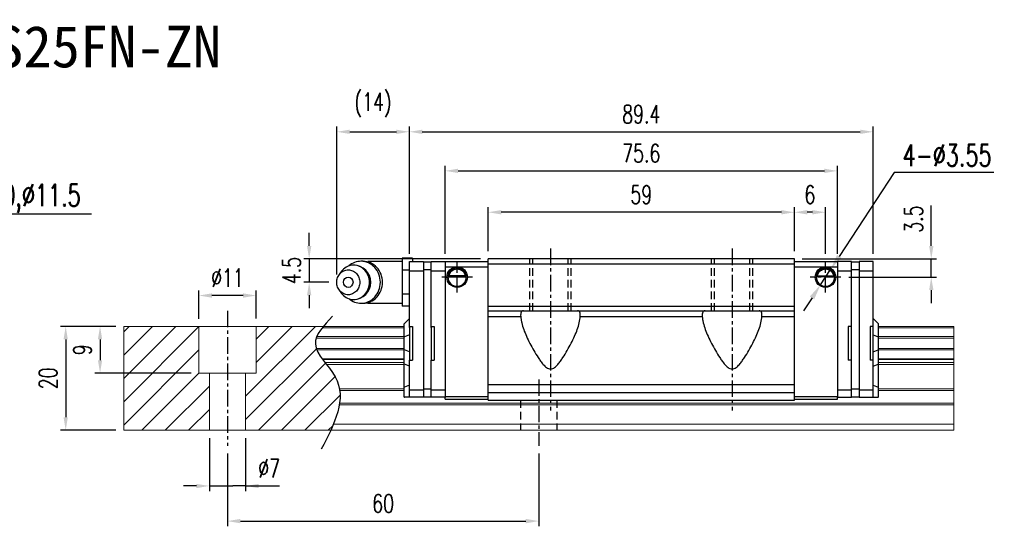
# Model space of a CAD drawing. Header units: millimetres. Extents: x 276 to 594, y 302 to 557.
# Tile 3 of 3: x 404 to 594, y 302 to 400. Entities that reach past the tile are written whole.
import ezdxf
from ezdxf.enums import TextEntityAlignment as Align

# ---------------------------------------------------------------- set-up
doc = ezdxf.new("R2010")
doc.units = ezdxf.units.MM
doc.header["$PDSIZE"] = -1
doc.linetypes.add('CENTER', pattern=[10.16, 6.35, -1.27, 1.27, -1.27])
doc.linetypes.add('DASHED', pattern=[0.75, 0.5, -0.25])
for name, color, linetype in [('2', 7, 'Continuous'), ('CHA', 7, 'Continuous'), ('CL', 1, 'CENTER'), ('DIM', 4, 'Continuous'), ('HID', 2, 'DASHED'), ('OUT', 3, 'Continuous')]:
    doc.layers.add(name, color=color, linetype=linetype)
doc.styles.add('DIM-7', font='SIMPLEX.shx', dxfattribs={"width": 0.7, "bigfont": 'chineset.shx'})
doc.styles.add('T', font='kaiu.ttf')
doc.dimstyles.new('CNS', dxfattribs={"dimtxt": 3.5, "dimasz": 2.5, "dimexe": 1, "dimexo": 1.5, "dimgap": 0.09, "dimtad": 0, "dimdsep": 46, "dimtxsty": 'DIM-7', "dimcen": 0.09, "dimclrd": 1, "dimclre": 1, "dimclrt": 4, "dimadec": 0, "dimazin": 0, "dimtfac": 1, "dimtix": 1, "dimtmove": 2, "dimatfit": 3, "dimfxl": 1, "dimtvp": 0.971429, "dimtolj": 1, "dimarcsym": 0})
doc.dimstyles.new('CNSx1 (指線專用)', dxfattribs={"dimscale": 0.8, "dimtxt": 3.5, "dimasz": 2.5, "dimexe": 1, "dimexo": 1.5, "dimgap": 1, "dimtad": 1, "dimtih": 1, "dimtoh": 1, "dimdsep": 46, "dimtxsty": 'DIM-7', "dimcen": 0.09, "dimclrd": 256, "dimclre": 256, "dimclrt": 4, "dimadec": 0, "dimazin": 0, "dimtfac": 1, "dimtix": 1, "dimtmove": 1, "dimatfit": 3, "dimfxl": 1, "dimtvp": 0.971429, "dimtolj": 1, "dimarcsym": 0})

# ---------------------------------------------------------------- blocks, each defined once
blk = doc.blocks.new('*D6')
at = {"layer": 'DEFPOINTS', "color": 0}
for p in [(438.43, 346.72), (438.43, 340.76), (449.43, 340.77)]:
    blk.add_point(p, dxfattribs=at)
at = {"layer": 'DIM', "color": 7, "lineweight": -2}
for p, q in [((438.43, 342.26), (438.43, 347.72)), ((449.43, 342.27), (449.43, 347.72)), ((446.93, 346.72), (440.93, 346.72))]:
    blk.add_line(p, q, dxfattribs=at)
at = {"layer": 'DIM', "color": 7}
for points in [[(440.93, 347.14), (440.93, 346.3), (438.43, 346.72)], [(446.93, 347.14), (446.93, 346.3), (449.43, 346.72)]]:
    blk.add_solid(points, dxfattribs=at)
at = {"layer": 'DIM', "color": 7, "insert": (443.93, 350.12), "char_height": 3.5, "attachment_point": 5, "style": 'DIM-7'}
blk.add_mtext('\\A1;%%C11', dxfattribs=at)
blk = doc.blocks.new('*D7')
at = {"layer": 'DEFPOINTS', "color": 0}
for p in [(440.43, 320.77), (447.43, 320.77), (447.43, 310.04)]:
    blk.add_point(p, dxfattribs=at)
at = {"layer": 'DIM', "color": 7, "lineweight": -2}
for p, q in [((440.43, 319.27), (440.43, 309.04)), ((447.43, 319.27), (447.43, 309.04)), ((437.93, 310.04), (435.43, 310.04)), ((440.43, 310.04), (442.93, 310.04)), ((442.93, 310.04), (444.93, 310.04)), ((447.43, 310.04), (444.93, 310.04)), ((447.43, 310.04), (453.96, 310.04)), ((449.93, 310.04), (452.43, 310.04))]:
    blk.add_line(p, q, dxfattribs=at)
at = {"layer": 'DIM', "color": 7}
for points in [[(437.93, 310.45), (437.93, 309.62), (440.43, 310.04)], [(449.93, 310.45), (449.93, 309.62), (447.43, 310.04)]]:
    blk.add_solid(points, dxfattribs=at)
at = {"layer": 'DIM', "color": 7, "insert": (451.95, 313.44), "char_height": 3.5, "attachment_point": 5, "style": 'DIM-7'}
blk.add_mtext('\\A1;%%C7', dxfattribs=at)
blk = doc.blocks.new('*D8')
at = {"layer": 'DEFPOINTS', "color": 0}
for p in [(443.93, 317.77), (503.93, 317.77), (503.93, 303.27)]:
    blk.add_point(p, dxfattribs=at)
at = {"layer": 'DIM', "color": 7, "lineweight": -2}
for p, q in [((443.93, 316.27), (443.93, 302.27)), ((503.93, 316.27), (503.93, 302.27)), ((446.43, 303.27), (501.43, 303.27))]:
    blk.add_line(p, q, dxfattribs=at)
at = {"layer": 'DIM', "color": 7}
for points in [[(446.43, 303.69), (446.43, 302.85), (443.93, 303.27)], [(501.43, 303.69), (501.43, 302.85), (503.93, 303.27)]]:
    blk.add_solid(points, dxfattribs=at)
at = {"layer": 'DIM', "color": 7, "insert": (473.93, 306.67), "char_height": 3.5, "attachment_point": 5, "style": 'DIM-7'}
blk.add_mtext('\\A1;60', dxfattribs=at)
blk = doc.blocks.new('*D11')
at = {"layer": 'DEFPOINTS', "color": 0}
for p in [(494.18, 362.76), (494.18, 353.77), (553.18, 353.77)]:
    blk.add_point(p, dxfattribs=at)
at = {"layer": 'DIM', "color": 7, "lineweight": -2}
for p, q in [((494.18, 355.27), (494.18, 363.76)), ((550.68, 362.76), (496.68, 362.76)), ((553.18, 355.27), (553.18, 363.76))]:
    blk.add_line(p, q, dxfattribs=at)
at = {"layer": 'DIM', "color": 7}
for points in [[(496.68, 363.18), (496.68, 362.34), (494.18, 362.76)], [(550.68, 363.18), (550.68, 362.34), (553.18, 362.76)]]:
    blk.add_solid(points, dxfattribs=at)
at = {"layer": 'DIM', "color": 7, "insert": (523.68, 366.16), "char_height": 3.5, "attachment_point": 5, "style": 'DIM-7'}
blk.add_mtext('\\A1;59', dxfattribs=at)
blk = doc.blocks.new('*D12')
at = {"layer": 'DEFPOINTS', "color": 0}
for p in [(553.18, 353.77), (562.16, 350.27), (579.57, 350.27)]:
    blk.add_point(p, dxfattribs=at)
at = {"layer": 'DIM', "color": 7, "lineweight": -2}
for p, q in [((579.57, 356.27), (579.57, 364.09)), ((554.68, 353.77), (580.57, 353.77)), ((579.57, 350.27), (579.57, 353.77)), ((563.66, 350.27), (580.57, 350.27)), ((579.57, 347.77), (579.57, 345.27))]:
    blk.add_line(p, q, dxfattribs=at)
at = {"layer": 'DIM', "color": 7}
for points in [[(579.16, 356.27), (579.99, 356.27), (579.57, 353.77)], [(579.16, 347.77), (579.99, 347.77), (579.57, 350.27)]]:
    blk.add_solid(points, dxfattribs=at)
at = {"layer": 'DIM', "color": 7, "insert": (576.17, 361.43), "char_height": 3.5, "attachment_point": 5, "rotation": 90, "style": 'DIM-7'}
blk.add_mtext('\\A1;3.5', dxfattribs=at)
blk = doc.blocks.new('*D13')
at = {"layer": 'DEFPOINTS', "color": 0}
for p in [(553.18, 362.76), (553.18, 353.77), (559.18, 353.25)]:
    blk.add_point(p, dxfattribs=at)
at = {"layer": 'DIM', "color": 7, "lineweight": -2}
for p, q in [((553.18, 355.27), (553.18, 363.76)), ((556.68, 362.76), (555.68, 362.76)), ((559.18, 354.75), (559.18, 363.76))]:
    blk.add_line(p, q, dxfattribs=at)
at = {"layer": 'DIM', "color": 7}
for points in [[(555.68, 363.18), (555.68, 362.34), (553.18, 362.76)], [(556.68, 363.18), (556.68, 362.34), (559.18, 362.76)]]:
    blk.add_solid(points, dxfattribs=at)
at = {"layer": 'DIM', "color": 7, "insert": (556.18, 366.16), "char_height": 3.5, "attachment_point": 5, "style": 'DIM-7'}
blk.add_mtext('\\A1;6', dxfattribs=at)
blk = doc.blocks.new('*D14')
at = {"layer": 'DEFPOINTS', "color": 0}
for p in [(423.93, 340.77), (412.75, 320.77), (423.93, 320.77)]:
    blk.add_point(p, dxfattribs=at)
at = {"layer": 'DIM', "color": 7, "lineweight": -2}
for p, q in [((422.43, 340.77), (411.75, 340.77)), ((412.75, 338.27), (412.75, 323.27)), ((422.43, 320.77), (411.75, 320.77))]:
    blk.add_line(p, q, dxfattribs=at)
at = {"layer": 'DIM', "color": 7}
for points in [[(412.33, 338.27), (413.16, 338.27), (412.75, 340.77)], [(412.33, 323.27), (413.16, 323.27), (412.75, 320.77)]]:
    blk.add_solid(points, dxfattribs=at)
at = {"layer": 'DIM', "color": 7, "insert": (409.35, 330.77), "char_height": 3.5, "attachment_point": 5, "rotation": 90, "style": 'DIM-7'}
blk.add_mtext('\\A1;20', dxfattribs=at)
blk = doc.blocks.new('*D19')
at = {"layer": 'DEFPOINTS', "color": 0}
for p in [(561.48, 370.73), (485.88, 353.27), (561.48, 353.27)]:
    blk.add_point(p, dxfattribs=at)
at = {"layer": 'DIM', "color": 7, "lineweight": -2}
for p, q in [((485.88, 354.77), (485.88, 371.73)), ((488.38, 370.73), (558.98, 370.73)), ((561.48, 354.77), (561.48, 371.73))]:
    blk.add_line(p, q, dxfattribs=at)
at = {"layer": 'DIM', "color": 7}
for points in [[(488.38, 371.15), (488.38, 370.32), (485.88, 370.73)], [(558.98, 371.15), (558.98, 370.32), (561.48, 370.73)]]:
    blk.add_solid(points, dxfattribs=at)
at = {"layer": 'DIM', "color": 7, "insert": (523.68, 374.13), "char_height": 3.5, "attachment_point": 5, "style": 'DIM-7'}
blk.add_mtext('\\A1;75.6', dxfattribs=at)
blk = doc.blocks.new('*D45')
at = {"layer": 'DEFPOINTS', "color": 0}
for p in [(423.93, 340.77), (419.37, 331.77), (438.43, 331.77)]:
    blk.add_point(p, dxfattribs=at)
at = {"layer": 'DIM', "color": 7, "lineweight": -2}
for p, q in [((422.43, 340.77), (418.37, 340.77)), ((419.37, 338.27), (419.37, 334.27)), ((436.93, 331.77), (418.37, 331.77))]:
    blk.add_line(p, q, dxfattribs=at)
at = {"layer": 'DIM', "color": 7}
for points in [[(418.95, 338.27), (419.78, 338.27), (419.37, 340.77)], [(418.95, 334.27), (419.78, 334.27), (419.37, 331.77)]]:
    blk.add_solid(points, dxfattribs=at)
at = {"layer": 'DIM', "color": 7, "insert": (415.97, 336.27), "char_height": 3.5, "attachment_point": 5, "rotation": 90, "style": 'DIM-7'}
blk.add_mtext('\\A1;9', dxfattribs=at)
blk = doc.blocks.new('*D111')
at = {"layer": 'DEFPOINTS', "color": 0}
for p in [(494.18, 353.77), (459.67, 349.27), (464.98, 349.27)]:
    blk.add_point(p, dxfattribs=at)
at = {"layer": 'DIM', "color": 7, "lineweight": -2}
for p, q in [((459.67, 356.27), (459.67, 358.77)), ((492.68, 353.77), (458.67, 353.77)), ((459.67, 353.77), (459.67, 349.27)), ((463.48, 349.27), (458.67, 349.27)), ((459.67, 346.77), (459.67, 344.27))]:
    blk.add_line(p, q, dxfattribs=at)
at = {"layer": 'DIM', "color": 7}
for points in [[(459.25, 356.27), (460.09, 356.27), (459.67, 353.77)], [(459.25, 346.77), (460.09, 346.77), (459.67, 349.27)]]:
    blk.add_solid(points, dxfattribs=at)
at = {"layer": 'DIM', "color": 7, "insert": (456.27, 351.52), "char_height": 3.5, "attachment_point": 5, "rotation": 90, "style": 'DIM-7'}
blk.add_mtext('\\A1;4.5', dxfattribs=at)
blk = doc.blocks.new('*D112')
at = {"layer": 'DEFPOINTS', "color": 0}
for p in [(478.98, 378.26), (478.98, 353.27), (464.98, 349.27)]:
    blk.add_point(p, dxfattribs=at)
at = {"layer": 'DIM', "color": 7, "lineweight": -2}
for p, q in [((464.98, 350.77), (464.98, 379.26)), ((467.48, 378.26), (476.48, 378.26)), ((478.98, 354.77), (478.98, 379.26))]:
    blk.add_line(p, q, dxfattribs=at)
at = {"layer": 'DIM', "color": 7}
for points in [[(467.48, 378.67), (467.48, 377.84), (464.98, 378.26)], [(476.48, 378.67), (476.48, 377.84), (478.98, 378.26)]]:
    blk.add_solid(points, dxfattribs=at)
at = {"layer": 'DIM', "color": 7, "insert": (471.98, 383.44), "char_height": 3.5, "attachment_point": 5, "style": 'DIM-7'}
blk.add_mtext('\\A1;(14)', dxfattribs=at)
blk = doc.blocks.new('*D153')
at = {"layer": 'DEFPOINTS', "color": 0}
for p in [(568.38, 378.26), (478.98, 353.27), (568.38, 353.27)]:
    blk.add_point(p, dxfattribs=at)
at = {"layer": 'DIM', "color": 7, "lineweight": -2}
for p, q in [((478.98, 354.77), (478.98, 379.26)), ((481.48, 378.26), (565.88, 378.26)), ((568.38, 354.77), (568.38, 379.26))]:
    blk.add_line(p, q, dxfattribs=at)
at = {"layer": 'DIM', "color": 7}
for points in [[(481.48, 378.67), (481.48, 377.84), (478.98, 378.26)], [(565.88, 378.67), (565.88, 377.84), (568.38, 378.26)]]:
    blk.add_solid(points, dxfattribs=at)
at = {"layer": 'DIM', "color": 7, "insert": (523.68, 381.66), "char_height": 3.5, "attachment_point": 5, "style": 'DIM-7'}
blk.add_mtext('\\A1;89.4', dxfattribs=at)
blk = doc.blocks.new('*D156')
at = {"layer": 'DEFPOINTS', "color": 0}
for p in [(560.18, 351.76), (558.23, 348.79)]:
    blk.add_point(p, dxfattribs=at)
at = {"layer": 'DIM', "color": 0, "lineweight": -2}
for p, q in [((572.4, 370.44), (561.82, 354.27)), ((591.66, 370.44), (572.4, 370.44)), ((558.23, 348.79), (560.18, 351.76)), ((556.59, 346.28), (554.95, 343.77))]:
    blk.add_line(p, q, dxfattribs=at)
at = {"layer": 'DIM', "color": 0}
for points in [[(561.4, 354.54), (562.24, 353.99), (560.18, 351.76)], [(556.17, 346.55), (557.01, 346), (558.23, 348.79)]]:
    blk.add_solid(points, dxfattribs=at)
at = {"layer": 'DIM', "color": 0, "insert": (582.63, 373.74), "char_height": 4.2, "attachment_point": 5, "style": 'DIM-7'}
blk.add_mtext('\\A1;4-∅3.55', dxfattribs=at)

msp = doc.modelspace()

# ---------------------------------------------------------------- linework, layer by layer
at = {"layer": '2', "color": 0, "linetype": 'Continuous'}
for p, q in [((470.073, 353.314), (469.658, 353.314)), ((477.584, 353.272), (471.201, 353.272)), ((479.584, 353.891), (477.584, 353.891)), ((477.584, 353.891), (477.584, 352.736)), ((478.984, 351.468), (478.984, 353.272)), ((478.984, 353.272), (481.684, 353.272)), ((479.584, 353.891), (479.584, 353.272)), ((481.684, 353.272), (481.684, 327.172)), ((483.184, 353.172), (481.684, 353.172)), ((483.184, 351.468), (483.184, 353.272)), ((483.184, 353.272), (485.884, 353.272)), ((485.884, 353.272), (485.884, 327.072)), ((561.484, 353.272), (561.484, 327.072)), ((564.184, 353.272), (561.484, 353.272)), ((564.184, 327.172), (564.184, 353.272)), ((565.684, 353.172), (564.184, 353.172)), ((565.684, 353.272), (565.684, 327.172)), ((568.384, 353.272), (565.684, 353.272)), ((568.384, 334.272), (568.384, 353.272)), ((465.78, 351.231), (465.416, 350.696)), ((477.584, 352.736), (477.584, 351.582)), ((478.984, 351.582), (477.584, 351.582)), ((477.584, 351.582), (477.584, 349.272)), ((478.984, 351.498), (481.684, 351.498)), ((478.984, 351.115), (478.984, 351.468)), ((478.984, 340.571), (478.984, 351.115)), ((483.184, 351.672), (481.684, 351.672)), ((483.184, 351.498), (485.884, 351.498)), ((483.184, 351.115), (483.184, 351.468)), ((483.184, 340.571), (483.184, 351.115)), ((561.484, 351.498), (564.184, 351.498)), ((565.684, 351.672), (564.184, 351.672)), ((565.684, 351.498), (568.384, 351.498)), ((477.584, 349.272), (477.584, 346.963)), ((486.409, 350.322), (489.958, 350.322)), ((489.816, 350.455), (486.552, 350.455)), ((489.739, 350.522), (486.629, 350.522)), ((560.958, 350.322), (557.41, 350.322)), ((557.552, 350.455), (560.816, 350.455)), ((557.629, 350.522), (560.739, 350.522)), ((465.416, 347.848), (465.78, 347.314)), ((478.984, 346.963), (477.584, 346.963)), ((477.584, 346.963), (477.584, 345.808)), ((477.584, 345.808), (477.584, 344.653)), ((469.658, 345.231), (470.073, 345.231)), ((471.201, 345.272), (477.584, 345.272)), ((478.984, 344.653), (477.584, 344.653)), ((478.984, 342.272), (478.034, 341.322)), ((568.384, 342.272), (569.334, 341.322)), ((477.984, 341.272), (478.034, 341.322)), ((477.984, 338.768), (477.984, 341.272)), ((478.984, 340.772), (478.984, 334.272)), ((478.984, 340.772), (479.584, 340.772)), ((479.584, 340.772), (479.584, 334.272)), ((483.184, 340.772), (483.184, 334.272)), ((483.184, 340.772), (483.784, 340.772)), ((483.784, 340.772), (483.784, 334.272)), ((563.584, 340.772), (563.584, 334.272)), ((564.184, 340.772), (563.584, 340.772)), ((567.784, 340.772), (567.784, 334.272)), ((568.384, 340.772), (567.784, 340.772)), ((569.384, 341.272), (569.334, 341.322)), ((569.384, 338.768), (569.384, 341.272)), ((477.984, 338.768), (478.034, 338.788)), ((477.984, 336.276), (477.984, 338.768)), ((478.984, 339.162), (478.034, 338.788)), ((568.384, 339.162), (569.334, 338.788)), ((569.384, 338.768), (569.334, 338.788)), ((569.384, 336.276), (569.384, 338.768)), ((477.984, 333.541), (477.984, 336.276)), ((477.984, 336.276), (478.034, 336.256)), ((478.984, 335.882), (478.034, 336.256)), ((568.384, 335.882), (569.334, 336.256)), ((569.384, 336.276), (569.334, 336.256)), ((569.384, 333.541), (569.384, 336.276)), ((478.984, 334.272), (479.584, 334.272)), ((478.984, 328.729), (478.984, 334.272)), ((483.184, 334.272), (483.784, 334.272)), ((483.184, 328.729), (483.184, 334.272)), ((564.184, 334.272), (563.584, 334.272)), ((568.384, 334.272), (567.784, 334.272)), ((568.384, 327.172), (568.384, 334.272)), ((477.984, 329.062), (477.984, 333.541)), ((477.984, 333.541), (478.034, 333.521)), ((478.984, 333.147), (478.034, 333.521)), ((568.384, 333.147), (569.334, 333.521)), ((569.384, 333.541), (569.334, 333.521)), ((569.384, 329.062), (569.384, 333.541)), ((477.984, 329.062), (478.034, 329.083)), ((477.984, 327.172), (477.984, 329.062)), ((478.984, 329.476), (478.034, 329.083)), ((478.984, 328.376), (478.984, 328.729)), ((478.984, 328.547), (481.684, 328.547)), ((478.984, 327.319), (478.984, 328.376)), ((483.184, 328.672), (481.684, 328.672)), ((483.184, 328.376), (483.184, 328.729)), ((483.184, 328.547), (485.884, 328.547)), ((483.184, 327.319), (483.184, 328.376)), ((561.484, 328.547), (564.184, 328.547)), ((565.684, 328.672), (564.184, 328.672)), ((565.684, 328.547), (568.384, 328.547)), ((568.384, 329.476), (569.334, 329.083)), ((569.384, 329.062), (569.334, 329.083)), ((569.384, 327.172), (569.384, 329.062)), ((477.984, 327.172), (478.034, 327.172)), ((478.984, 327.172), (478.034, 327.172)), ((478.984, 327.172), (478.984, 327.319)), ((481.684, 327.172), (478.984, 327.172)), ((483.184, 327.172), (481.684, 327.172)), ((483.184, 327.172), (483.184, 327.319)), ((485.884, 327.172), (483.184, 327.172)), ((485.884, 326.772), (485.884, 327.072)), ((561.484, 327.172), (564.184, 327.172)), ((561.484, 326.772), (561.484, 327.072)), ((565.684, 327.172), (564.184, 327.172)), ((565.684, 327.172), (568.384, 327.172)), ((568.384, 327.172), (569.334, 327.172)), ((569.384, 327.172), (569.334, 327.172))]:
    msp.add_line(p, q, dxfattribs=at)
for centre, radius, start, end in [((471.201, 349.272), 4, 89.99998, 93.25686), ((468.234, 349.272), 3.3, 270, 89.84908), ((488.184, 350.272), 1.775, 90, 270), ((488.184, 350.272), 1.775, 270, 90), ((559.184, 350.272), 1.775, 90, 270), ((559.184, 350.272), 1.775, 270, 90), ((471.201, 349.272), 4, 266.21721, 270.00002)]:
    msp.add_arc(centre, radius, start, end, dxfattribs=at)
at = {"layer": '2', "color": 0, "linetype": 'Continuous', "extrusion": (0, 0, -1)}
for centre, radius, start, end in [((-488.184, 350.272), 1.975, 270, 90), ((-488.184, 350.272), 1.575, 9.1332, 90), ((-488.184, 350.272), 1.975, 90, 270), ((-488.184, 350.272), 1.575, 90, 170.8668), ((-559.184, 350.272), 1.975, 270, 90), ((-559.184, 350.272), 1.575, 9.1332, 90), ((-559.184, 350.272), 1.975, 90, 270), ((-559.184, 350.272), 1.575, 90, 170.8668)]:
    msp.add_arc(centre, radius, start, end, dxfattribs=at)
at = {"layer": '2', "color": 0, "linetype": 'Continuous'}
msp.add_ellipse((467.201, 349.272), major_axis=(0, -1), ratio=0.9238797, dxfattribs=at)
for points, knots in [([(467.319, 346.123), (467.977, 345.554), (468.815, 345.231), (470.636, 345.231), (471.607, 345.666), (472.989, 347.163), (473.392, 348.214), (473.392, 350.33), (472.989, 351.382), (471.607, 352.878), (470.636, 353.314), (468.815, 353.314), (467.977, 352.99), (467.319, 352.421)], [0, 0, 0, 0, 0.150594, 0.150594, 0.325297, 0.325297, 0.5, 0.5, 0.674703, 0.674703, 0.849406, 0.849406, 1, 1, 1, 1]), ([(470.073, 345.231), (471.05, 345.231), (472.022, 345.666), (473.404, 347.163), (473.806, 348.214), (473.806, 350.33), (473.404, 351.382), (472.022, 352.878), (471.05, 353.314), (470.073, 353.314)], [0, 0, 0, 0, 0.25, 0.25, 0.5, 0.5, 0.75, 0.75, 1, 1, 1, 1]), ([(464.984, 349.272), (464.984, 349.115), (465.012, 348.801), (465.139, 348.348), (465.346, 347.93), (465.623, 347.564), (465.961, 347.264), (466.347, 347.041), (466.766, 346.903), (467.201, 346.857), (467.636, 346.903), (468.055, 347.041), (468.441, 347.264), (468.779, 347.564), (469.057, 347.93), (469.263, 348.348), (469.39, 348.801), (469.433, 349.272), (469.39, 349.743), (469.263, 350.197), (469.057, 350.614), (468.779, 350.98), (468.441, 351.281), (468.055, 351.504), (467.636, 351.641), (467.201, 351.688), (466.766, 351.641), (466.347, 351.504), (465.961, 351.281), (465.623, 350.98), (465.346, 350.614), (465.071, 350.06), (464.984, 349.586), (464.984, 349.272)], [0, 0, 0, 0, 0.0312594, 0.0625188, 0.0937782, 0.1250376, 0.156297, 0.1875564, 0.2188159, 0.2500753, 0.2813347, 0.3125941, 0.3438535, 0.3751129, 0.4063723, 0.4376317, 0.4688911, 0.5001505, 0.5314099, 0.5626693, 0.5939287, 0.6251882, 0.6564476, 0.687707, 0.7189664, 0.7502258, 0.7814852, 0.8127446, 0.844004, 0.8752634, 0.9065228, 0.9377822, 1, 1, 1, 1]), ([(465.782, 347.314), (465.872, 347.181), (465.971, 347.055), (466.643, 346.328), (467.436, 345.972), (469.033, 345.972), (469.826, 346.328), (470.955, 347.55), (471.283, 348.408), (471.283, 350.136), (470.955, 350.995), (469.826, 352.217), (469.033, 352.572), (467.436, 352.572), (466.643, 352.217), (465.971, 351.489), (465.872, 351.364), (465.782, 351.231)], [0, 0, 0, 0, 0.0298911, 0.0298911, 0.1865941, 0.1865941, 0.343297, 0.343297, 0.5, 0.5, 0.656703, 0.656703, 0.8134059, 0.8134059, 0.9701089, 0.9701089, 1, 1, 1, 1]), ([(486.552, 350.455), (486.568, 350.531), (486.59, 350.62), (486.653, 350.81), (486.696, 350.912), (486.801, 351.107), (486.865, 351.204), (487.036, 351.415), (487.155, 351.526), (487.414, 351.706), (487.559, 351.779), (487.861, 351.876), (488.024, 351.903), (488.184, 351.903)], [0, 0, 0, 0, 0.1376864, 0.1376864, 0.275472, 0.275472, 0.4123557, 0.4123557, 0.6064308, 0.6064308, 0.8046387, 0.8046387, 1, 1, 1, 1]), ([(488.184, 351.903), (488.335, 351.903), (488.488, 351.879), (488.805, 351.783), (488.97, 351.699), (489.241, 351.501), (489.355, 351.39), (489.527, 351.171), (489.593, 351.064), (489.699, 350.85), (489.74, 350.74), (489.789, 350.574), (489.804, 350.511), (489.816, 350.455)], [0, 0, 0, 0, 0.1837975, 0.1837975, 0.4104893, 0.4104893, 0.6000274, 0.6000274, 0.749109, 0.749109, 0.8991923, 0.8991923, 1, 1, 1, 1]), ([(559.184, 351.903), (559.033, 351.903), (558.88, 351.879), (558.563, 351.783), (558.397, 351.699), (558.127, 351.501), (558.013, 351.39), (557.841, 351.171), (557.775, 351.064), (557.668, 350.85), (557.628, 350.74), (557.579, 350.574), (557.564, 350.511), (557.552, 350.455)], [0, 0, 0, 0, 0.1837975, 0.1837975, 0.4104893, 0.4104893, 0.6000274, 0.6000274, 0.749109, 0.749109, 0.8991923, 0.8991923, 1, 1, 1, 1]), ([(560.816, 350.455), (560.8, 350.531), (560.778, 350.621), (560.714, 350.81), (560.672, 350.912), (560.567, 351.108), (560.503, 351.204), (560.331, 351.415), (560.213, 351.526), (559.953, 351.706), (559.808, 351.779), (559.506, 351.876), (559.344, 351.903), (559.184, 351.903)], [0, 0, 0, 0, 0.1376864, 0.1376864, 0.275472, 0.275472, 0.4123557, 0.4123557, 0.6064308, 0.6064308, 0.8046387, 0.8046387, 1, 1, 1, 1])]:
    msp.add_open_spline(points, degree=3, knots=knots, dxfattribs=at)
for points in [[(486.552, 350.455), (486.578, 350.477), (486.603, 350.5), (486.629, 350.522)], [(489.739, 350.522), (489.764, 350.5), (489.79, 350.477), (489.816, 350.455)], [(557.629, 350.522), (557.603, 350.5), (557.578, 350.477), (557.552, 350.455)], [(560.816, 350.455), (560.79, 350.477), (560.764, 350.5), (560.739, 350.522)]]:
    msp.add_open_spline(points, degree=3, dxfattribs=at)
at = {"layer": 'CL', "color": 0, "ltscale": 0.5}
for p, q in [((506.184, 355.772), (506.184, 324.572)), ((541.184, 355.772), (541.184, 324.572)), ((488.184, 347.297), (488.184, 353.247)), ((559.184, 347.297), (559.184, 353.247)), ((491.159, 350.272), (485.209, 350.272)), ((562.159, 350.272), (556.209, 350.272)), ((443.93, 343.772), (443.93, 317.772)), ((503.93, 330.572), (503.93, 317.772))]:
    msp.add_line(p, q, dxfattribs=at)
at = {"layer": 'DIM', "color": 7}
for p, q in [((485.884, 353.272), (494.184, 353.272)), ((553.184, 353.272), (561.484, 353.272)), ((485.884, 352.272), (494.184, 352.272)), ((553.184, 352.272), (561.484, 352.272)), ((485.884, 327.272), (494.184, 327.272)), ((485.884, 326.772), (494.184, 326.772)), ((553.184, 327.272), (561.484, 327.272)), ((553.184, 326.772), (561.484, 326.772))]:
    msp.add_line(p, q, dxfattribs=at)
at = {"layer": 'DIM', "color": 0}
for p, q in [((423.93, 330.746), (433.957, 340.772)), ((423.93, 335.236), (429.466, 340.772)), ((423.93, 339.726), (424.976, 340.772)), ((423.93, 326.255), (438.43, 340.755)), ((447.43, 327.305), (460.897, 340.772)), ((449.43, 338.285), (451.917, 340.772)), ((449.43, 333.795), (456.407, 340.772)), ((423.93, 321.765), (438.43, 336.265)), ((447.43, 322.815), (461.065, 336.45)), ((449.878, 320.772), (462.812, 333.706)), ((427.427, 320.772), (438.43, 331.775)), ((454.368, 320.772), (464.69, 331.094)), ((431.917, 320.772), (440.43, 329.285)), ((458.858, 320.772), (465.627, 327.541)), ((436.407, 320.772), (440.43, 324.795)), ((463.348, 320.772), (464.214, 321.638))]:
    msp.add_line(p, q, dxfattribs=at)
msp.add_open_spline([(464.156, 342.734), (462.474, 340.943), (458.816, 337.047), (468.342, 329.363), (464.526, 321.977), (462.013, 317.113)], degree=3, knots=[0, 0, 0, 0, 6.2737393, 13.647637, 27.8750855, 27.8750855, 27.8750855, 27.8750855], dxfattribs=at)
at = {"layer": 'HID', "color": 0, "ltscale": 3}
for p, q in [((502.184, 343.772), (502.184, 353.772)), ((502.784, 343.772), (502.784, 353.772)), ((509.584, 343.772), (509.584, 353.772)), ((510.184, 343.772), (510.184, 353.772)), ((537.184, 343.772), (537.184, 353.772)), ((537.784, 343.772), (537.784, 353.772)), ((544.584, 343.772), (544.584, 353.772)), ((545.184, 343.772), (545.184, 353.772)), ((500.43, 326.572), (500.43, 320.772)), ((507.43, 326.572), (507.43, 320.772))]:
    msp.add_line(p, q, dxfattribs=at)
at = {"layer": 'OUT', "color": 7}
for p, q in [((553.184, 353.772), (494.184, 353.772)), ((494.184, 326.572), (494.184, 353.772)), ((553.184, 326.572), (553.184, 353.772)), ((494.184, 352.822), (553.184, 352.822)), ((494.184, 344.672), (553.184, 344.672)), ((494.184, 343.772), (553.184, 343.772)), ((494.184, 342.686), (500.443, 342.686)), ((511.924, 342.686), (535.443, 342.686)), ((546.924, 342.686), (553.184, 342.686)), ((494.184, 329.572), (553.184, 329.572)), ((494.184, 328.072), (553.184, 328.072)), ((494.184, 326.572), (553.184, 326.572))]:
    msp.add_line(p, q, dxfattribs=at)
at = {"layer": 'OUT', "color": 0, "linetype": 'Continuous', "lineweight": 15}
for p, q in [((477.984, 340.772), (423.93, 340.772)), ((423.93, 340.772), (423.93, 320.772)), ((438.43, 331.772), (438.43, 340.772)), ((449.43, 331.772), (449.43, 340.772)), ((477.984, 340.516), (462.195, 340.516)), ((583.93, 340.772), (569.384, 340.772)), ((583.93, 340.516), (569.384, 340.516)), ((583.93, 340.772), (583.93, 320.772)), ((477.984, 338.512), (461.04, 338.512)), ((477.984, 338.806), (461.15, 338.806)), ((583.93, 338.806), (569.384, 338.806)), ((583.93, 338.512), (569.384, 338.512)), ((477.984, 336.531), (461.037, 336.531)), ((477.984, 336.237), (461.148, 336.237)), ((583.93, 336.531), (569.384, 336.531)), ((583.93, 336.237), (569.384, 336.237)), ((477.984, 334.557), (462.157, 334.557)), ((477.984, 334.392), (462.28, 334.392)), ((583.93, 334.557), (569.384, 334.557)), ((583.93, 334.392), (569.384, 334.392)), ((477.984, 333.798), (462.739, 333.798)), ((477.984, 333.445), (463.019, 333.445)), ((583.93, 333.798), (569.43, 333.798)), ((583.93, 333.445), (569.43, 333.445)), ((449.43, 331.772), (438.43, 331.772)), ((440.43, 331.772), (440.43, 320.772)), ((447.43, 331.772), (447.43, 320.772)), ((477.984, 328.779), (465.51, 328.779)), ((477.984, 328.425), (465.563, 328.425)), ((583.93, 328.779), (569.384, 328.779)), ((583.93, 328.425), (569.384, 328.425)), ((583.93, 320.772), (423.93, 320.772)), ((583.93, 321.972), (464.354, 321.972))]:
    msp.add_line(p, q, dxfattribs=at)
at = {"layer": 'OUT', "color": 7, "linetype": 'Continuous', "lineweight": 15}
for p, q in [((583.93, 325.665), (465.476, 325.665)), ((583.93, 326.018), (465.531, 326.018))]:
    msp.add_line(p, q, dxfattribs=at)
at = {"layer": 'OUT', "color": 7}
for points, knots in [([(500.963, 343.772), (500.856, 343.772), (500.763, 343.751), (500.613, 343.662), (500.557, 343.595), (500.476, 343.412), (500.451, 343.295), (500.43, 343.022), (500.432, 342.863), (500.443, 342.686)], [0, 0, 0, 0, 0.25, 0.25, 0.5, 0.5, 0.75, 0.75, 1, 1, 1, 1]), ([(511.924, 342.686), (511.935, 342.862), (511.938, 343.019), (511.916, 343.295), (511.892, 343.411), (511.812, 343.594), (511.754, 343.662), (511.604, 343.751), (511.513, 343.772), (511.404, 343.772)], [0, 0, 0, 0, 0.25, 0.25, 0.5, 0.5, 0.75, 0.75, 1, 1, 1, 1]), ([(535.963, 343.772), (535.856, 343.772), (535.763, 343.751), (535.613, 343.662), (535.557, 343.595), (535.476, 343.412), (535.451, 343.295), (535.43, 343.022), (535.432, 342.863), (535.443, 342.686)], [0, 0, 0, 0, 0.25, 0.25, 0.5, 0.5, 0.75, 0.75, 1, 1, 1, 1]), ([(546.924, 342.686), (546.935, 342.862), (546.938, 343.019), (546.916, 343.295), (546.892, 343.411), (546.812, 343.594), (546.754, 343.662), (546.604, 343.751), (546.513, 343.772), (546.404, 343.772)], [0, 0, 0, 0, 0.25, 0.25, 0.5, 0.5, 0.75, 0.75, 1, 1, 1, 1]), ([(500.443, 342.686), (500.455, 342.494), (500.477, 342.297), (500.541, 341.893), (500.583, 341.686), (500.732, 341.06), (500.863, 340.635), (501.174, 339.766), (501.354, 339.323), (501.756, 338.42), (501.977, 337.961), (502.447, 337.047), (502.697, 336.589), (503.226, 335.674), (503.506, 335.216), (503.957, 334.535), (504.113, 334.309), (504.442, 333.863), (504.614, 333.643), (504.985, 333.224), (505.184, 333.023), (505.523, 332.775), (505.645, 332.7), (505.909, 332.592), (506.052, 332.56), (506.335, 332.563), (506.478, 332.597), (506.738, 332.709), (506.861, 332.785), (507.2, 333.037), (507.396, 333.238), (507.766, 333.658), (507.936, 333.877), (508.262, 334.32), (508.418, 334.545), (508.868, 335.226), (509.149, 335.686), (509.682, 336.61), (509.934, 337.073), (510.636, 338.441), (511.038, 339.332), (511.505, 340.638), (511.638, 341.07), (511.835, 341.901), (511.901, 342.301), (511.924, 342.686)], [0, 0, 0, 0, 0.03125, 0.03125, 0.0625, 0.0625, 0.125, 0.125, 0.1875, 0.1875, 0.25, 0.25, 0.3125, 0.3125, 0.375, 0.375, 0.40625, 0.40625, 0.4375, 0.4375, 0.46875, 0.46875, 0.484375, 0.484375, 0.5, 0.5, 0.515625, 0.515625, 0.53125, 0.53125, 0.5625, 0.5625, 0.59375, 0.59375, 0.625, 0.625, 0.6875, 0.6875, 0.75, 0.75, 0.875, 0.875, 0.9375, 0.9375, 1, 1, 1, 1]), ([(535.443, 342.686), (535.455, 342.494), (535.477, 342.297), (535.541, 341.893), (535.583, 341.686), (535.732, 341.06), (535.863, 340.635), (536.174, 339.766), (536.354, 339.323), (536.756, 338.42), (536.977, 337.961), (537.447, 337.047), (537.697, 336.589), (538.226, 335.674), (538.506, 335.216), (538.957, 334.535), (539.113, 334.309), (539.442, 333.863), (539.614, 333.643), (539.985, 333.224), (540.184, 333.023), (540.523, 332.775), (540.645, 332.7), (540.909, 332.592), (541.052, 332.56), (541.335, 332.563), (541.478, 332.597), (541.738, 332.709), (541.861, 332.785), (542.2, 333.037), (542.396, 333.238), (542.766, 333.658), (542.936, 333.877), (543.262, 334.32), (543.418, 334.545), (543.868, 335.226), (544.149, 335.686), (544.682, 336.61), (544.934, 337.073), (545.636, 338.441), (546.038, 339.332), (546.505, 340.638), (546.638, 341.07), (546.835, 341.901), (546.901, 342.301), (546.924, 342.686)], [0, 0, 0, 0, 0.03125, 0.03125, 0.0625, 0.0625, 0.125, 0.125, 0.1875, 0.1875, 0.25, 0.25, 0.3125, 0.3125, 0.375, 0.375, 0.40625, 0.40625, 0.4375, 0.4375, 0.46875, 0.46875, 0.484375, 0.484375, 0.5, 0.5, 0.515625, 0.515625, 0.53125, 0.53125, 0.5625, 0.5625, 0.59375, 0.59375, 0.625, 0.625, 0.6875, 0.6875, 0.75, 0.75, 0.875, 0.875, 0.9375, 0.9375, 1, 1, 1, 1])]:
    msp.add_open_spline(points, degree=3, knots=knots, dxfattribs=at)

# ---------------------------------------------------------------- texts
at = {"layer": 'CHA', "color": 7, "style": 'T'}
msp.add_text('TRS25FN-ZN', height=8, dxfattribs=at).set_placement((415.483, 394.673), align=Align.MIDDLE)
at = {"layer": 'DIM', "color": 0, "insert": (375.706, 362.549), "char_height": 4.2, "attachment_point": 7, "style": 'DIM-7'}
msp.add_mtext('\\A1;4-M8depth10,%%C11.5', dxfattribs=at)

# ---------------------------------------------------------------- dimensions: what is measured, and where the dimension line sits
at = {"layer": 'DIM', "color": 0}
for base, p1, p2, text, picture, middle in [((478.984, 378.256), (464.984, 349.272), (478.984, 353.272), '(<>)', '*D112', (471.984, 383.437)), ((438.43, 346.719), (449.43, 340.772), (438.43, 340.755), '%%C<>', '*D6', (443.93, 350.119))]:
    dim = msp.add_linear_dim(base=base, p1=p1, p2=p2, text=text, dimstyle='CNS', override={"dimclrd": 7, "dimclre": 7, "dimclrt": 7}, dxfattribs=at)
    dim.commit()
    dim.dimension.update_dxf_attribs({"geometry": picture, "text_midpoint": middle})
for base, p1, p2, angle, picture, middle in [((568.384, 378.256), (478.984, 353.272), (568.384, 353.272), 180, '*D153', (523.684, 381.656)), ((459.67, 349.272), (494.184, 353.772), (464.984, 349.272), 90, '*D111', (456.27, 351.522)), ((412.747, 320.772), (423.93, 340.772), (423.93, 320.772), 90, '*D14', (409.347, 330.772)), ((419.368, 331.772), (423.93, 340.772), (438.43, 331.772), 270, '*D45', (415.968, 336.272))]:
    dim = msp.add_linear_dim(base=base, p1=p1, p2=p2, angle=angle, dimstyle='CNS', override={"dimclrd": 7, "dimclre": 7, "dimclrt": 7}, dxfattribs=at)
    dim.commit()
    dim.dimension.update_dxf_attribs({"geometry": picture, "text_midpoint": middle})
for base, p1, p2, picture, middle in [((561.484, 370.734), (485.884, 353.272), (561.484, 353.272), '*D19', (523.684, 374.134)), ((494.184, 362.76), (553.184, 353.772), (494.184, 353.772), '*D11', (523.684, 366.16)), ((553.184, 362.76), (559.184, 353.247), (553.184, 353.772), '*D13', (556.184, 366.16)), ((503.93, 303.271), (443.93, 317.772), (503.93, 317.772), '*D8', (473.93, 306.671))]:
    dim = msp.add_linear_dim(base=base, p1=p1, p2=p2, dimstyle='CNS', override={"dimclrd": 7, "dimclre": 7, "dimclrt": 7}, dxfattribs=at)
    dim.commit()
    dim.dimension.update_dxf_attribs({"geometry": picture, "text_midpoint": middle})
dim = msp.add_diameter_dim_2p(p1=(558.233, 348.786), p2=(560.177, 351.757), text='4-<>', dimstyle='CNSx1 (指線專用)', override={"dimscale": 1.2, "dimclrd": 0, "dimclre": 0, "dimclrt": 0}, dxfattribs=at)
dim.commit()
dim.dimension.update_dxf_attribs({"geometry": '*D156', "text_midpoint": (572.404, 370.445), "dimtype": 163})
dim = msp.add_linear_dim(base=(579.572, 350.272), p1=(553.184, 353.772), p2=(562.159, 350.272), angle=90, dimstyle='CNS', override={"dimclrd": 7, "dimclre": 7, "dimclrt": 7, "dimtmove": 0}, dxfattribs=at)
dim.commit()
dim.dimension.update_dxf_attribs({"geometry": '*D12', "text_midpoint": (579.572, 361.429), "dimtype": 160})
dim = msp.add_linear_dim(base=(447.43, 310.036), p1=(440.43, 320.772), p2=(447.43, 320.772), text='%%C<>', dimstyle='CNS', override={"dimclrd": 7, "dimclre": 7, "dimclrt": 7, "dimtmove": 0}, dxfattribs=at)
dim.commit()
dim.dimension.update_dxf_attribs({"geometry": '*D7', "text_midpoint": (451.945, 310.036), "dimtype": 160})

# ---------------------------------------------------------------- leaders
at = {"layer": 'DIM', "color": 0, "annotation_type": 0, "has_hookline": 1, "hookline_direction": 0, "text_width": 42}
msp.add_leader([(363.647, 353.772), (372.598, 362.441), (375.598, 362.441)], dimstyle='CNS', override={"dimscale": 1.2, "dimgap": 0.09, "dimtad": 1, "dimclrd": 7, "dimclre": 4}, dxfattribs=at)

doc.saveas('drawing.dxf')
